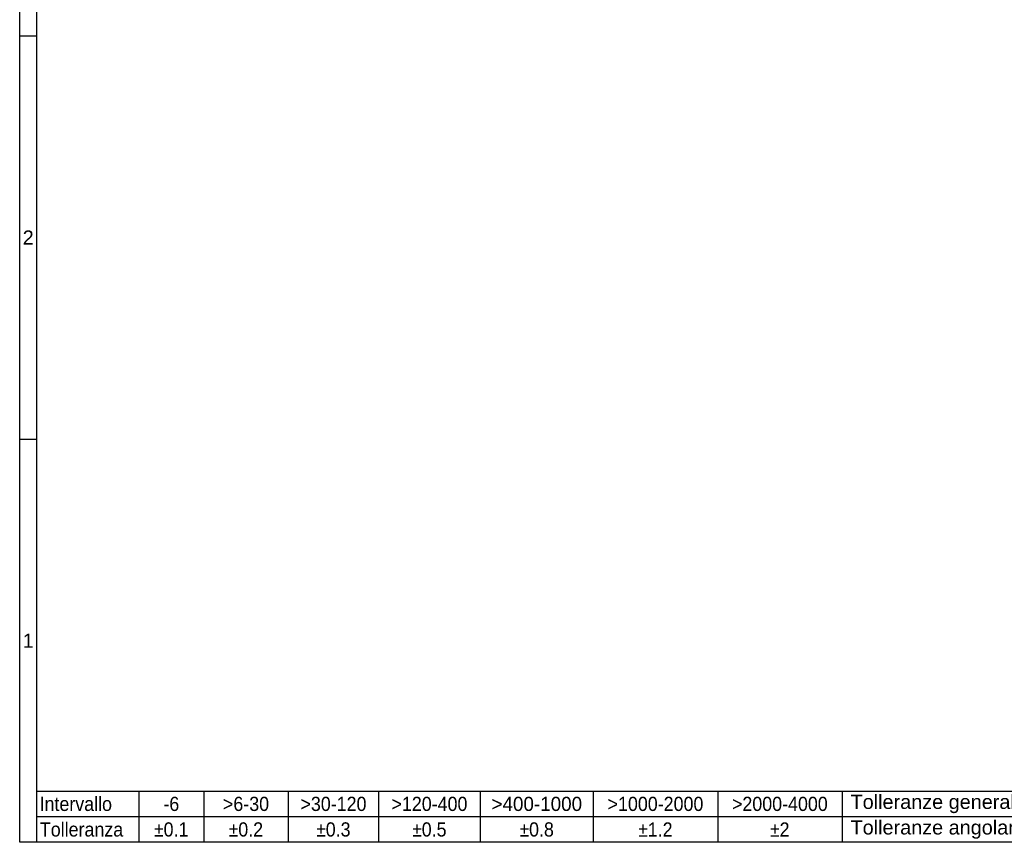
# Model space of a CAD drawing. Header units: millimetres. Extents: x 5 to 415, y 4 to 292.
# Tile 1 of 5: x 5 to 178, y 5 to 150. Entities that reach past the tile are written whole.
import ezdxf

# ---------------------------------------------------------------- set-up
doc = ezdxf.new("R2010")
doc.units = ezdxf.units.MM
doc.layers.add('Bordo (ISO)', color=7, linetype='Continuous', lineweight=25)
doc.styles.add('Miglioranzo', font='ARIAL.TTF')

# ---------------------------------------------------------------- blocks, each defined once
blk = doc.blocks.new('Bordi Bordo A3')
at = {"layer": 'Bordo (ISO)'}
for p, q in [((8, 5), (8, 292)), ((5, 5), (5, 289)), ((5, 147), (8, 147)), ((5, 76), (8, 76)), ((8, 14), (218, 14)), ((8, 5), (8, 14)), ((26, 14), (26, 5)), ((37.4, 14), (37.4, 5)), ((52.3, 14), (52.3, 5)), ((68.2, 14), (68.2, 5)), ((86.1, 14), (86.1, 5)), ((106, 14), (106, 5)), ((127.9, 14), (127.9, 5)), ((149.8, 14), (149.8, 5)), ((218, 9.5), (8, 9.5)), ((415, 5), (5, 5)), ((218, 5), (8, 5))]:
    blk.add_line(p, q, dxfattribs=at)
at = {"layer": 'Bordo (ISO)', "char_height": 2.5, "style": 'Miglioranzo'}
for s, insert, attachment_point in [('2', (6.5, 111.5), 5), ('1', (6.5, 40.5), 5), ('\\fArial|b0|i0;\\W0.90;Intervallo', (8.5, 11.75), 4), ('\\fArial|b0|i0;\\W0.90;-6', (31.7, 11.75), 5), ('\\fArial|b0|i0;\\W0.90;>6-30', (44.85, 11.75), 5), ('\\fArial|b0|i0;\\W0.90;>30-120', (60.25, 11.75), 5), ('\\fArial|b0|i0;\\W0.90;>120-400', (77.15, 11.75), 5), ('\\fArial|b0|i0;\\W0.90;>1000-2000', (116.95, 11.75), 5), ('\\fArial|b0|i0;\\W0.90;>2000-4000', (138.85, 11.75), 5), ('Tolleranze generali ISO 2768-mK', (151.3, 11.75), 4)]:
    blk.add_mtext(s, dxfattribs=dict(at, insert=insert, attachment_point=attachment_point))
for s, insert, width, attachment_point in [('\\fArial|b0|i0;\\W0.95;>400-1000', (96.05, 11.75), 15.9508, 5), ('\\fArial|b0|i0;\\W0.90;Tolleranza', (8.55, 7.25), 14.6684, 4), ('\\fAIGDT|b0|i0;\\W0.90;\\H2.5000;`\\fArial|b0|i0;\\W0.90;\\H2.5000;0.1', (31.7, 7.25), 7.5088, 5), ('\\fAIGDT|b0|i0;\\W0.90;\\H2.5000;`\\fArial|b0|i0;\\W0.90;\\H2.5000;0.2', (44.85, 7.25), 7.5088, 5), ('\\fAIGDT|b0|i0;\\W0.90;\\H2.5000;`\\fArial|b0|i0;\\W0.90;\\H2.5000;0.3', (60.25, 7.25), 7.5088, 5), ('\\fAIGDT|b0|i0;\\W0.90;\\H2.5000;`\\fArial|b0|i0;\\W0.90;\\H2.5000;0.5', (77.15, 7.25), 7.5088, 5), ('\\fAIGDT|b0|i0;\\W0.90;\\H2.5000;`\\fArial|b0|i0;\\W0.90;\\H2.5000;0.8', (96.05, 7.25), 7.5088, 5), ('\\fAIGDT|b0|i0;\\W0.90;\\H2.5000;`\\fArial|b0|i0;\\W0.90;\\H2.5000;1.2', (116.95, 7.25), 7.5088, 5), ('\\fAIGDT|b0|i0;\\W0.90;\\H2.5000;`\\fArial|b0|i0;\\W0.90;\\H2.5000;2', (138.85, 7.25), 7.5088, 5), ('Tolleranze angolari \\fAIGDT|b0|i0;\\H2.5000;`\\fArial|b0|i0;\\H2.5000;0,15°', (151.3, 7.25), 42.809, 4)]:
    blk.add_mtext(s, dxfattribs=dict(at, insert=insert, width=width, attachment_point=attachment_point))

msp = doc.modelspace()

# ---------------------------------------------------------------- block references
msp.add_blockref('Bordi Bordo A3', (0, 0))

doc.saveas('drawing.dxf')
